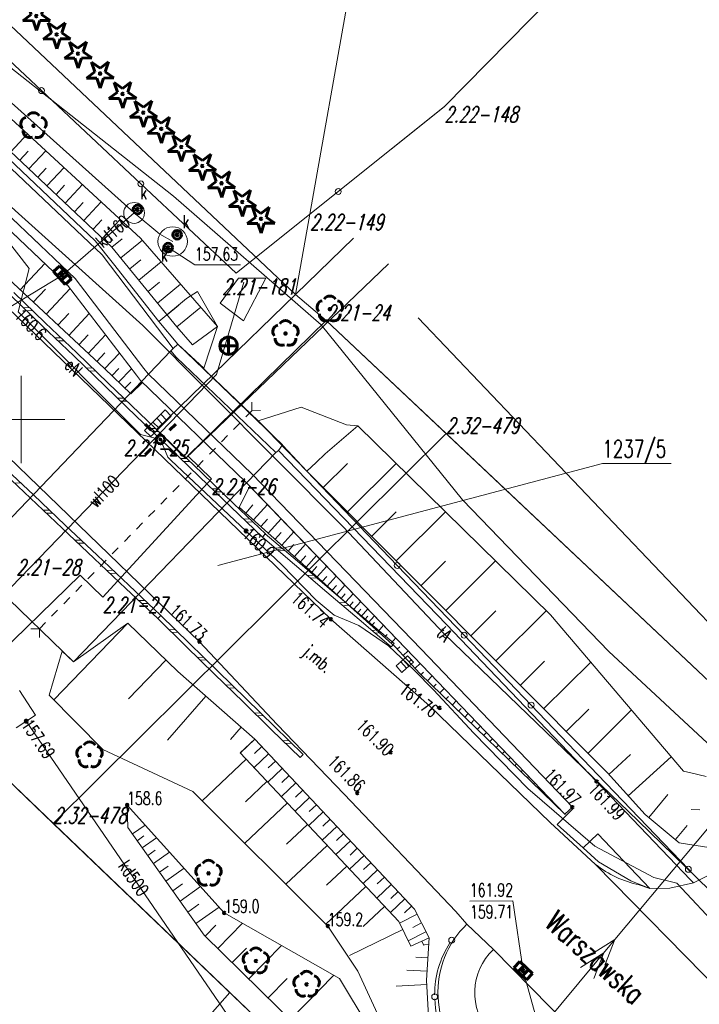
# Model space of a CAD drawing. Header units: metres. Extents: x 7582703 to 7587334, y 6019078 to 6022350.
# Tile 22 of 88: x 7585300 to 7585339, y 6019716 to 6019773. Entities that reach past the tile are written whole.
import ezdxf
from ezdxf.enums import TextEntityAlignment as Align

# ---------------------------------------------------------------- set-up
doc = ezdxf.new("R2010")
doc.units = ezdxf.units.M
doc.header["$MEASUREMENT"] = 0
doc.linetypes.add('EGDE', pattern=[0])
doc.layers.get('0').update_dxf_attribs({"color": 250, "linetype": 'CONTINUOUS', "lineweight": 100})
doc.layers.add('Dzialki', color=7, linetype='EGDE', lineweight=60)
doc.styles.get("Standard").update_dxf_attribs({"font": 'Simplex.SHX', "width": 0.75})

# ---------------------------------------------------------------- blocks, each defined once
blk = doc.blocks.new('1_OTRN')
at = {"linetype": 'Continuous'}
blk.add_circle((0, 0), 0.045, dxfattribs=at)
blk = doc.blocks.new('1_OTRS')
at = {"linetype": 'Continuous'}
blk.add_circle((0, 0), 0.045, dxfattribs=at)
blk = doc.blocks.new('1_OTZG')
at = {"linetype": 'Continuous'}
for p, q in [((-0.3012, 0.09375), (-0.4937, 0.6621)), ((-0.4937, 0.6621), (-0.0039, 0.31545)), ((-0.0039, 0.31545), (0.4771, 0.67415)), ((0.4771, 0.67415), (0.2988, 0.1012)), ((-0.78225, -0.26495), (-0.3012, 0.09375)), ((0.2988, 0.1012), (0.7886, -0.24545)), ((-0.18225, -0.2575), (-0.78225, -0.26495)), ((0.01025, -0.82585), (-0.18225, -0.2575)), ((0.1886, -0.2529), (0.01025, -0.82585)), ((0.7886, -0.24545), (0.1886, -0.2529))]:
    blk.add_line(p, q, dxfattribs=at)
blk.add_circle((0, 0), 0.045, dxfattribs=at)
blk = doc.blocks.new('1_OTZL')
at = {"linetype": 'Continuous'}
blk.add_circle((0, 0), 0.045, dxfattribs=at)
for centre, start, end in [((0, 0.375), 30.1401, 149.8599), ((-0.357, 0.116), 102.1445, 221.86), ((0.357, 0.116), 318.14, 77.8555), ((-0.22, -0.303), 174.1482, 293.8542), ((0.22, -0.303), 246.1458, 5.8518)]:
    blk.add_arc(centre, 0.375, start, end, dxfattribs=at)
blk = doc.blocks.new('4_SUEO_W')
at = {"linetype": 'Continuous'}
for p, q in [((-0.53035, 0.53035), (-0.8839, 0.8839)), ((0.53035, 0.53035), (0.8839, 0.8839)), ((-0.53035, -0.53035), (-0.8839, -0.8839)), ((0.53035, -0.53035), (0.8839, -0.8839))]:
    blk.add_line(p, q, dxfattribs=at)
blk.add_circle((0, 0), 0.025, dxfattribs=at)
blk = doc.blocks.new('4_SUPP')
at = {"linetype": 'Continuous'}
blk.add_circle((0, 0), 0.25, dxfattribs=at)
blk = doc.blocks.new('4_SUPS')
at = {"linetype": 'Continuous'}
blk.add_circle((0, 0), 0.0625, dxfattribs=at)
blk = doc.blocks.new('4_SUKK')
at = {"linetype": 'Continuous'}
for p, q in [((-0.5, -0.25), (-0.5, 0.25)), ((-0.5, 0.25), (0.5, 0.25)), ((-0.175, 0.25), (-0.175, -0.25)), ((0.175, 0.25), (0.175, -0.25)), ((0.5, 0.25), (0.5, -0.25)), ((0.5, -0.25), (-0.5, -0.25))]:
    blk.add_line(p, q, dxfattribs=at)
blk = doc.blocks.new('4_SUKE')
at = {"linetype": 'Continuous'}
for p, q in [((-0.5, 0), (0.5, 0)), ((0, -0.5), (0, 0.5))]:
    blk.add_line(p, q, dxfattribs=at)
blk.add_circle((0, 0), 0.5, dxfattribs=at)
blk = doc.blocks.new('4_SUPW')
at = {"linetype": 'Continuous'}
blk.add_circle((0, 0), 0.25, dxfattribs=at)

msp = doc.modelspace()

# ---------------------------------------------------------------- linework, layer by layer
at = {"layer": 'Dzialki', "lineweight": 9}
for p, q in [((7585235.29, 6019832.99), (7585315.75, 6019757.17)), ((7585316.57, 6019761.77), (7585324.75, 6019808)), ((7585316.57, 6019761.77), (7585324.75, 6019808)), ((7585352.16, 6019796.34), (7585324.29, 6019767.95)), ((7585352.16, 6019796.34), (7585324.29, 6019767.95)), ((7585317.774, 6019738.537), (7585261.749, 6019792.487)), ((7585310.232, 6019737.252), (7585257.42, 6019788.205)), ((7585306.48, 6019761.85), (7585277.2, 6019788.01)), ((7585288.26, 6019783.08), (7585315.75, 6019757.17)), ((7585291.94, 6019774.15), (7585306.84, 6019760.41)), ((7585301.165, 6019768.867), (7585295.462, 6019774.216)), ((7585305.21, 6019759.89), (7585291.39, 6019772.9)), ((7585289.062, 6019771.515), (7585306.973, 6019755.391)), ((7585308.741, 6019762.814), (7585297.117, 6019771.973)), ((7585306.869, 6019763.519), (7585301.165, 6019768.867)), ((7585304.773, 6019752.917), (7585288.113, 6019768.472)), ((7585324.29, 6019767.95), (7585316.57, 6019761.77)), ((7585324.29, 6019767.95), (7585316.57, 6019761.77)), ((7585318.196, 6019763.076), (7585324.282, 6019767.946)), ((7585304.64, 6019759.44), (7585296.52, 6019767.14)), ((7585299.4, 6019765.359), (7585300.364, 6019766.382)), ((7585302.65, 6019757.71), (7585294.69, 6019765.28)), ((7585295.06, 6019765.73), (7585303.1, 6019758.09)), ((7585298.897, 6019765.328), (7585304.24, 6019760.25)), ((7585299.915, 6019764.875), (7585300.399, 6019765.389)), ((7585300.432, 6019764.388), (7585301.405, 6019765.422)), ((7585300.951, 6019763.899), (7585301.44, 6019764.419)), ((7585301.473, 6019763.408), (7585302.457, 6019764.452)), ((7585296.097, 6019763.942), (7585300.29, 6019759.954)), ((7585301.998, 6019762.913), (7585302.492, 6019763.438)), ((7585302.526, 6019762.417), (7585303.519, 6019763.472)), ((7585312.34, 6019758.389), (7585306.869, 6019763.519)), ((7585312.34, 6019758.389), (7585318.196, 6019763.076)), ((7585303.056, 6019761.917), (7585303.556, 6019762.448)), ((7585303.589, 6019761.416), (7585304.593, 6019762.482)), ((7585317.213, 6019755.438), (7585308.741, 6019762.814)), ((7585306.48, 6019761.85), (7585302.37, 6019758.28)), ((7585304.125, 6019760.911), (7585304.63, 6019761.447)), ((7585304.664, 6019760.404), (7585305.678, 6019761.481)), ((7585307.959, 6019760.637), (7585306.48, 6019761.85)), ((7585315.75, 6019757.17), (7585316.57, 6019761.77)), ((7585315.75, 6019757.17), (7585316.57, 6019761.77)), ((7585299.14, 6019760.37), (7585300.45, 6019758.67)), ((7585304.24, 6019760.25), (7585305.29, 6019758.93)), ((7585305.211, 6019759.889), (7585305.794, 6019760.363)), ((7585305.716, 6019759.269), (7585306.955, 6019760.278)), ((7585306.84, 6019760.41), (7585311.26, 6019755.34)), ((7585307.769, 6019749.417), (7585319.075, 6019760.393)), ((7585308.693, 6019760.212), (7585307.959, 6019760.637)), ((7585300.29, 6019759.954), (7585302.65, 6019757.71)), ((7585308.93, 6019755.32), (7585305.21, 6019759.89)), ((7585308.43, 6019759.86), (7585309.973, 6019758.866)), ((7585308.727, 6019754.067), (7585304.64, 6019759.44)), ((7585306.229, 6019758.639), (7585306.859, 6019759.152)), ((7585306.751, 6019757.997), (7585308.033, 6019759.041)), ((7585300.45, 6019758.67), (7585299.83, 6019756.17)), ((7585299.938, 6019757.431), (7585301.352, 6019758.945)), ((7585305.29, 6019758.93), (7585307.9, 6019755.63)), ((7585321.07, 6019758.927), (7585309.432, 6019747.765)), ((7585309.973, 6019758.866), (7585312.579, 6019758.866)), ((7585302.37, 6019758.28), (7585298.879, 6019756.165)), ((7585303.1, 6019758.09), (7585307.04, 6019752.92)), ((7585311.42, 6019756.67), (7585312.48, 6019758.1)), ((7585312.48, 6019758.1), (7585314.04, 6019758.1)), ((7585314.04, 6019758.1), (7585312.75, 6019755.66)), ((7585300.692, 6019756.728), (7585301.395, 6019757.481)), ((7585301.428, 6019756.041), (7585302.802, 6019757.512)), ((7585306.61, 6019752.54), (7585302.65, 6019757.71)), ((7585302.65, 6019757.71), (7585306.61, 6019752.54)), ((7585307.282, 6019757.345), (7585307.934, 6019757.876)), ((7585307.822, 6019756.681), (7585309.149, 6019757.762)), ((7585309.49, 6019756.94), (7585310.11, 6019757.35)), ((7585310.11, 6019757.35), (7585311.26, 6019755.34)), ((7585312.784, 6019757.882), (7585311.202, 6019752.571)), ((7585299.408, 6019757.106), (7585301.212, 6019755.374)), ((7585299.581, 6019757.287), (7585301.385, 6019755.554)), ((7585307.9, 6019755.63), (7585309.49, 6019756.94)), ((7585315.75, 6019757.17), (7585317.5, 6019755.67)), ((7585315.75, 6019757.17), (7585317.5, 6019755.67)), ((7585300.129, 6019756.413), (7585300.483, 6019756.421)), ((7585300.31, 6019756.24), (7585300.663, 6019756.247)), ((7585308.371, 6019756.007), (7585309.046, 6019756.556)), ((7585308.93, 6019755.32), (7585310.303, 6019756.438)), ((7585312.75, 6019755.66), (7585311.42, 6019756.67)), ((7585299.83, 6019756.17), (7585306.84, 6019749.14)), ((7585302.106, 6019755.407), (7585302.74, 6019756.086)), ((7585302.733, 6019754.822), (7585303.903, 6019756.075)), ((7585317.5, 6019755.67), (7585309.56, 6019747.92)), ((7585317.5, 6019755.67), (7585309.56, 6019747.92)), ((7585324.38, 6019749.2), (7585317.5, 6019755.67)), ((7585317.5, 6019755.67), (7585340.3, 6019734.19)), ((7585358.084, 6019718.782), (7585322.783, 6019755.828)), ((7585301.212, 6019755.374), (7585303.016, 6019753.642)), ((7585301.385, 6019755.554), (7585303.189, 6019753.822)), ((7585306.973, 6019755.391), (7585318.484, 6019743.849)), ((7585307.9, 6019755.63), (7585308.99, 6019754.33)), ((7585308.99, 6019754.33), (7585307.9, 6019755.63)), ((7585309.823, 6019754.292), (7585308.93, 6019755.32)), ((7585311.26, 6019755.34), (7585309.823, 6019754.292)), ((7585311.26, 6019755.34), (7585310.48, 6019752.95)), ((7585325.325, 6019745.382), (7585317.213, 6019755.438)), ((7585301.934, 6019754.681), (7585302.287, 6019754.688)), ((7585303.311, 6019754.282), (7585303.85, 6019754.86)), ((7585303.844, 6019753.784), (7585304.84, 6019754.851)), ((7585302.114, 6019754.508), (7585302.468, 6019754.515)), ((7585308.59, 6019753.93), (7585308.727, 6019754.067)), ((7585308.727, 6019754.067), (7585308.99, 6019754.33)), ((7585308.99, 6019754.33), (7585315, 6019748.55)), ((7585308.99, 6019754.33), (7585313.6, 6019749.92)), ((7585310.48, 6019752.95), (7585308.99, 6019754.33)), ((7585297.018, 6019741.847), (7585308.59, 6019753.93)), ((7585303.016, 6019753.642), (7585304.821, 6019751.91)), ((7585303.189, 6019753.822), (7585304.994, 6019752.09)), ((7585304.336, 6019753.325), (7585304.796, 6019753.817)), ((7585304.789, 6019752.902), (7585305.648, 6019753.796)), ((7585308.59, 6019753.93), (7585308.89, 6019753.58)), ((7585308.89, 6019753.58), (7585308.59, 6019753.93)), ((7585308.89, 6019753.58), (7585314.61, 6019748.1)), ((7585314.61, 6019748.1), (7585308.89, 6019753.58)), ((7585303.738, 6019752.949), (7585304.092, 6019752.956)), ((7585306.288, 6019751.463), (7585304.773, 6019752.917)), ((7585305.205, 6019752.503), (7585305.603, 6019752.918)), ((7585305.59, 6019752.132), (7585306.331, 6019752.904)), ((7585307.04, 6019752.92), (7585307.29, 6019752.61)), ((7585311.202, 6019752.571), (7585298.893, 6019739.821)), ((7585300, 6019747.5), (7585300, 6019752.5)), ((7585303.918, 6019752.776), (7585304.272, 6019752.783)), ((7585306.84, 6019752.24), (7585306.61, 6019752.54)), ((7585306.84, 6019752.24), (7585306.61, 6019752.54)), ((7585307.29, 6019752.61), (7585313.26, 6019746.87)), ((7585304.821, 6019751.91), (7585306.625, 6019750.178)), ((7585304.994, 6019752.09), (7585306.798, 6019750.358)), ((7585305.949, 6019751.788), (7585306.293, 6019752.147)), ((7585306.288, 6019751.463), (7585306.939, 6019752.141)), ((7585306.288, 6019751.463), (7585306.954, 6019752.125)), ((7585312.87, 6019746.43), (7585306.84, 6019752.24)), ((7585306.954, 6019752.125), (7585306.84, 6019752.24)), ((7585305.542, 6019751.217), (7585305.896, 6019751.224)), ((7585305.723, 6019751.044), (7585306.076, 6019751.051)), ((7585313.237, 6019750.505), (7585313.231, 6019751)), ((7585316.07, 6019750.71), (7585313.6, 6019749.92)), ((7585318.66, 6019749.69), (7585316.07, 6019750.71)), ((7585297.5, 6019750), (7585302.5, 6019750)), ((7585306.625, 6019750.178), (7585308.429, 6019748.446)), ((7585306.798, 6019750.358), (7585308.602, 6019748.626)), ((7585307.518, 6019749.812), (7585307.781, 6019750.074)), ((7585307.743, 6019750.037), (7585308.006, 6019750.299)), ((7585307.781, 6019750.074), (7585308.134, 6019749.721)), ((7585308.006, 6019750.299), (7585308.253, 6019750.547)), ((7585308.006, 6019750.299), (7585308.359, 6019749.946)), ((7585308.253, 6019750.547), (7585308.607, 6019750.193)), ((7585308.607, 6019750.193), (7585308.359, 6019749.946)), ((7585312.888, 6019750.147), (7585313.237, 6019750.505)), ((7585313.237, 6019750.505), (7585313.732, 6019750.512)), ((7585307.083, 6019749.377), (7585307.331, 6019749.624)), ((7585307.293, 6019749.587), (7585307.556, 6019749.849)), ((7585307.331, 6019749.624), (7585307.684, 6019749.271)), ((7585307.347, 6019749.485), (7585307.7, 6019749.492)), ((7585307.556, 6019749.849), (7585307.909, 6019749.496)), ((7585307.909, 6019749.496), (7585307.647, 6019749.233)), ((7585308.134, 6019749.721), (7585307.872, 6019749.458)), ((7585308.359, 6019749.946), (7585308.097, 6019749.683)), ((7585312.191, 6019749.432), (7585312.54, 6019749.79)), ((7585313.6, 6019749.92), (7585316.39, 6019747.04)), ((7585313.6, 6019749.92), (7585315.02, 6019748.51)), ((7585317.439, 6019748.025), (7585319.31, 6019749.63)), ((7585317.439, 6019748.025), (7585319.31, 6019749.63)), ((7585319.31, 6019749.63), (7585318.66, 6019749.69)), ((7585319.31, 6019749.63), (7585330.37, 6019738.8)), ((7585301.84, 6019726.83), (7585324.38, 6019749.2)), ((7585306.84, 6019749.14), (7585307.99, 6019748.85)), ((7585307.437, 6019749.023), (7585307.083, 6019749.377)), ((7585307.684, 6019749.271), (7585307.437, 6019749.023)), ((7585307.527, 6019749.312), (7585307.881, 6019749.319)), ((7585309.432, 6019747.765), (7585307.769, 6019749.417)), ((7585311.495, 6019748.718), (7585311.843, 6019749.075)), ((7585324.38, 6019749.2), (7585347.75, 6019727.17)), ((7585307.99, 6019748.85), (7585308.42, 6019747.84)), ((7585308.429, 6019748.446), (7585310.234, 6019746.714)), ((7585308.602, 6019748.626), (7585310.407, 6019746.894)), ((7585310.798, 6019748.003), (7585311.147, 6019748.36)), ((7585315, 6019748.55), (7585314.76, 6019748.22)), ((7585315.02, 6019748.51), (7585316.39, 6019747.04)), ((7585314.61, 6019748.1), (7585303, 6019736.1)), ((7585308.42, 6019747.84), (7585308.58, 6019747.67)), ((7585309.151, 6019747.753), (7585309.505, 6019747.76)), ((7585309.56, 6019747.92), (7585310.92, 6019746.6)), ((7585309.56, 6019747.92), (7585310.92, 6019746.6)), ((7585314.76, 6019748.22), (7585314.61, 6019748.1)), ((7585324.41, 6019738.24), (7585314.76, 6019748.22)), ((7585317.439, 6019748.025), (7585316.92, 6019747.53)), ((7585316.92, 6019747.53), (7585317.439, 6019748.025)), ((7585300.53, 6019745.487), (7585298.703, 6019747.215)), ((7585300.701, 6019745.668), (7585298.875, 6019747.396)), ((7585308.58, 6019747.67), (7585312.91, 6019743.6)), ((7585309.331, 6019747.58), (7585309.685, 6019747.587)), ((7585310.102, 6019747.288), (7585310.45, 6019747.645)), ((7585311.281, 6019741.617), (7585333.357, 6019747.477)), ((7585316.39, 6019747.04), (7585316.92, 6019747.53)), ((7585316.39, 6019747.04), (7585316.92, 6019747.53)), ((7585317.333, 6019746.093), (7585318.718, 6019747.473)), ((7585318.722, 6019744.699), (7585321.51, 6019747.476)), ((7585333.357, 6019747.477), (7585337.302, 6019747.477)), ((7585309.405, 6019746.573), (7585309.753, 6019746.931)), ((7585310.234, 6019746.714), (7585312.038, 6019744.981)), ((7585310.407, 6019746.894), (7585312.211, 6019745.162)), ((7585313.26, 6019746.87), (7585322.95, 6019736.82)), ((7585316.39, 6019747.04), (7585321.58, 6019741.626)), ((7585333.64, 6019729.72), (7585316.39, 6019747.04)), ((7585299.971, 6019746.36), (7585299.616, 6019746.351)), ((7585310.92, 6019746.6), (7585304.68, 6019739.81)), ((7585310.92, 6019746.6), (7585304.68, 6019739.81)), ((7585308.709, 6019745.858), (7585309.057, 6019746.216)), ((7585313.112, 6019746.179), (7585312.516, 6019744.965)), ((7585322.53, 6019736.39), (7585312.87, 6019746.43)), ((7585322.53, 6019736.39), (7585313.112, 6019746.179)), ((7585302.356, 6019743.759), (7585300.53, 6019745.487)), ((7585302.528, 6019743.94), (7585300.701, 6019745.668)), ((7585308.012, 6019745.144), (7585308.36, 6019745.501)), ((7585310.955, 6019746.021), (7585311.309, 6019746.028)), ((7585311.136, 6019745.848), (7585311.489, 6019745.855)), ((7585312.038, 6019744.981), (7585313.842, 6019743.249)), ((7585312.211, 6019745.162), (7585314.015, 6019743.43)), ((7585312.516, 6019744.965), (7585321.458, 6019736.961)), ((7585312.888, 6019744.633), (7585313.3, 6019745.094)), ((7585313.332, 6019744.235), (7585314.127, 6019745.123)), ((7585333.72, 6019736.688), (7585325.325, 6019745.382)), ((7585301.615, 6019744.804), (7585301.26, 6019744.796)), ((7585301.797, 6019744.632), (7585301.443, 6019744.623)), ((7585307.315, 6019744.429), (7585307.664, 6019744.786)), ((7585320.119, 6019743.296), (7585321.522, 6019744.693)), ((7585321.525, 6019741.884), (7585324.348, 6019744.696)), ((7585304.355, 6019742.212), (7585302.528, 6019743.94)), ((7585306.619, 6019743.714), (7585306.967, 6019744.072)), ((7585312.76, 6019744.289), (7585313.113, 6019744.296)), ((7585312.94, 6019744.115), (7585313.294, 6019744.123)), ((7585313.76, 6019743.852), (7585314.143, 6019744.28)), ((7585314.173, 6019743.483), (7585314.912, 6019744.308)), ((7585324.274, 6019737.693), (7585318.484, 6019743.849)), ((7585304.183, 6019742.031), (7585302.356, 6019743.759)), ((7585305.922, 6019742.999), (7585306.271, 6019743.357)), ((7585312.91, 6019743.6), (7585314.96, 6019741.66)), ((7585314.015, 6019743.43), (7585313.842, 6019743.249)), ((7585314.01, 6019743.435), (7585313.848, 6019743.244)), ((7585313.848, 6019743.244), (7585315.694, 6019741.673)), ((7585314.01, 6019743.435), (7585315.856, 6019741.863)), ((7585314.571, 6019743.126), (7585314.927, 6019743.524)), ((7585314.954, 6019742.783), (7585315.641, 6019743.55)), ((7585303.441, 6019743.076), (7585303.087, 6019743.068)), ((7585303.624, 6019742.904), (7585303.27, 6019742.895)), ((7585315.324, 6019742.452), (7585315.655, 6019742.822)), ((7585315.68, 6019742.133), (7585316.318, 6019742.846)), ((7585306.181, 6019740.485), (7585304.355, 6019742.212)), ((7585305.226, 6019742.285), (7585305.574, 6019742.642)), ((7585314.586, 6019742.616), (7585314.933, 6019742.649)), ((7585314.771, 6019742.458), (7585315.118, 6019742.492)), ((7585316.024, 6019741.825), (7585316.332, 6019742.169)), ((7585316.355, 6019741.529), (7585316.948, 6019742.191)), ((7585303, 6019736.1), (7585297.018, 6019741.847)), ((7585306.01, 6019740.303), (7585304.183, 6019742.031)), ((7585304.529, 6019741.57), (7585304.877, 6019741.927)), ((7585314.96, 6019741.66), (7585316.93, 6019739.64)), ((7585315.694, 6019741.673), (7585317.541, 6019740.101)), ((7585315.856, 6019741.863), (7585317.703, 6019740.291)), ((7585316.675, 6019741.243), (7585316.96, 6019741.562)), ((7585316.982, 6019740.968), (7585317.533, 6019741.583)), ((7585321.58, 6019741.626), (7585325.42, 6019737.621)), ((7585322.94, 6019740.464), (7585324.36, 6019741.879)), ((7585324.364, 6019739.034), (7585327.223, 6019741.882)), ((7585303.39, 6019741.07), (7585298.8, 6019736.6)), ((7585303.39, 6019741.07), (7585298.8, 6019736.6)), ((7585304.68, 6019739.81), (7585303.39, 6019741.07)), ((7585304.68, 6019739.81), (7585303.39, 6019741.07)), ((7585303.833, 6019740.855), (7585304.181, 6019741.212)), ((7585305.268, 6019741.348), (7585304.914, 6019741.34)), ((7585305.451, 6019741.176), (7585305.096, 6019741.167)), ((7585316.433, 6019741.044), (7585316.78, 6019741.077)), ((7585317.279, 6019740.702), (7585317.545, 6019740.999)), ((7585317.565, 6019740.446), (7585318.077, 6019741.018)), ((7585303.136, 6019740.14), (7585303.484, 6019740.498)), ((7585308.008, 6019738.757), (7585306.181, 6019740.485)), ((7585316.618, 6019740.887), (7585316.964, 6019740.92)), ((7585317.841, 6019740.199), (7585318.088, 6019740.475)), ((7585318.107, 6019739.961), (7585318.583, 6019740.493)), ((7585307.836, 6019738.575), (7585306.01, 6019740.303)), ((7585317.541, 6019740.101), (7585319.387, 6019738.529)), ((7585317.703, 6019740.291), (7585319.549, 6019738.719)), ((7585318.363, 6019739.732), (7585318.592, 6019739.988)), ((7585318.61, 6019739.51), (7585319.052, 6019740.005)), ((7585302.439, 6019739.426), (7585302.788, 6019739.783)), ((7585307.095, 6019739.621), (7585306.74, 6019739.612)), ((7585307.277, 6019739.448), (7585306.923, 6019739.439)), ((7585316.93, 6019739.64), (7585317.97, 6019738.77)), ((7585318.279, 6019739.472), (7585318.626, 6019739.505)), ((7585318.464, 6019739.315), (7585318.811, 6019739.348)), ((7585318.848, 6019739.297), (7585319.061, 6019739.535)), ((7585319.078, 6019739.092), (7585319.489, 6019739.551)), ((7585301.743, 6019738.711), (7585302.091, 6019739.068)), ((7585307.835, 6019738.576), (7585308.009, 6019738.755)), ((7585307.836, 6019738.575), (7585308.008, 6019738.757)), ((7585309.643, 6019737.161), (7585308.009, 6019738.755)), ((7585317.97, 6019738.77), (7585319.38, 6019738.18)), ((7585319.299, 6019738.894), (7585319.497, 6019739.115)), ((7585319.512, 6019738.703), (7585319.894, 6019739.129)), ((7585319.549, 6019738.719), (7585321.396, 6019737.148)), ((7585319.718, 6019738.519), (7585319.902, 6019738.724)), ((7585319.916, 6019738.341), (7585320.271, 6019738.738)), ((7585325.796, 6019737.595), (7585327.235, 6019739.028)), ((7585327.238, 6019736.148), (7585330.134, 6019739.031)), ((7585338.01, 6019729.83), (7585330.37, 6019738.8)), ((7585301.046, 6019737.996), (7585301.395, 6019738.353)), ((7585306.111, 6019738.311), (7585301.88, 6019733.918)), ((7585303, 6019736.1), (7585306.111, 6019738.311)), ((7585308.992, 6019735.536), (7585306.111, 6019738.311)), ((7585309.468, 6019736.982), (7585307.835, 6019738.576)), ((7585317.774, 6019738.537), (7585323.44, 6019733.577)), ((7585319.38, 6019738.18), (7585321.08, 6019737.01)), ((7585319.387, 6019738.529), (7585321.234, 6019736.957)), ((7585320.107, 6019738.17), (7585320.278, 6019738.361)), ((7585320.48, 6019737.837), (7585320.797, 6019738.191)), ((7585333.02, 6019729.23), (7585324.41, 6019738.24)), ((7585300.551, 6019737.99), (7585301.046, 6019737.996)), ((7585301.053, 6019737.501), (7585301.046, 6019737.996)), ((7585308.826, 6019737.958), (7585308.488, 6019737.939)), ((7585308.99, 6019737.799), (7585308.652, 6019737.779)), ((7585320.126, 6019737.9), (7585320.473, 6019737.933)), ((7585320.311, 6019737.743), (7585320.657, 6019737.776)), ((7585320.852, 6019737.503), (7585320.999, 6019737.666)), ((7585335.416, 6019726.977), (7585324.274, 6019737.693)), ((7585325.42, 6019737.621), (7585329.26, 6019733.615)), ((7585311.277, 6019735.567), (7585309.643, 6019737.161)), ((7585314.687, 6019732.504), (7585310.232, 6019737.252)), ((7585321.08, 6019737.01), (7585322.55, 6019735.61)), ((7585321.225, 6019737.17), (7585321.492, 6019737.468)), ((7585321.396, 6019737.148), (7585321.234, 6019736.957)), ((7585301.614, 6019734.19), (7585302.35, 6019736.71)), ((7585302.35, 6019736.71), (7585303, 6019736.1)), ((7585311.102, 6019735.388), (7585309.468, 6019736.982)), ((7585321.458, 6019736.961), (7585322.877, 6019735.433)), ((7585321.585, 6019736.824), (7585321.725, 6019736.953)), ((7585321.912, 6019736.217), (7585322.175, 6019736.448)), ((7585321.926, 6019736.457), (7585322.211, 6019736.722)), ((7585322.175, 6019736.448), (7585322.505, 6019736.072)), ((7585322.95, 6019736.82), (7585331.63, 6019727.76)), ((7585345.218, 6019725.998), (7585333.72, 6019736.688)), ((7585308.308, 6019736.195), (7585306.161, 6019733.967)), ((7585310.46, 6019736.364), (7585310.122, 6019736.344)), ((7585310.623, 6019736.204), (7585310.285, 6019736.185)), ((7585321.515, 6019735.868), (7585321.778, 6019736.099)), ((7585321.756, 6019736.079), (7585321.912, 6019736.217)), ((7585321.778, 6019736.099), (7585322.108, 6019735.723)), ((7585321.912, 6019736.217), (7585322.242, 6019735.841)), ((7585322.505, 6019736.072), (7585322.242, 6019735.841)), ((7585322.266, 6019736.091), (7585322.412, 6019736.226)), ((7585331.2, 6019727.35), (7585322.53, 6019736.39)), ((7585331.2, 6019727.35), (7585322.53, 6019736.39)), ((7585322.606, 6019735.725), (7585322.903, 6019736.001)), ((7585328.636, 6019734.744), (7585330.04, 6019736.142)), ((7585329.982, 6019733.393), (7585332.683, 6019736.084)), ((7585313.413, 6019731.655), (7585308.992, 6019735.536)), ((7585312.736, 6019733.793), (7585311.102, 6019735.388)), ((7585312.91, 6019733.972), (7585311.277, 6019735.567)), ((7585321.845, 6019735.492), (7585321.515, 6019735.868)), ((7585322.108, 6019735.723), (7585321.845, 6019735.492)), ((7585322.242, 6019735.841), (7585322.086, 6019735.704)), ((7585322.55, 6019735.61), (7585323.66, 6019734.49)), ((7585322.877, 6019735.433), (7585331.2, 6019727.35)), ((7585322.95, 6019735.362), (7585323.094, 6019735.51)), ((7585312.093, 6019734.769), (7585311.756, 6019734.75)), ((7585323.309, 6019735.014), (7585323.581, 6019735.294)), ((7585323.668, 6019734.665), (7585323.811, 6019734.813)), ((7585300.812, 6019733.044), (7585299.912, 6019734.448)), ((7585304.68, 6019731.059), (7585301.614, 6019734.19)), ((7585312.257, 6019734.61), (7585311.919, 6019734.59)), ((7585323.66, 6019734.49), (7585325.98, 6019732.01)), ((7585324.026, 6019734.317), (7585324.274, 6019734.572)), ((7585310.603, 6019734.122), (7585308.387, 6019731.597)), ((7585314.369, 6019732.199), (7585312.736, 6019733.793)), ((7585314.544, 6019732.378), (7585312.91, 6019733.972)), ((7585324.385, 6019733.969), (7585324.528, 6019734.116)), ((7585324.744, 6019733.62), (7585324.966, 6019733.85)), ((7585313.727, 6019733.175), (7585313.389, 6019733.156)), ((7585323.44, 6019733.577), (7585330.359, 6019726.887)), ((7585325.102, 6019733.272), (7585325.246, 6019733.42)), ((7585325.461, 6019732.924), (7585325.659, 6019733.127)), ((7585329.26, 6019733.615), (7585333.1, 6019729.61)), ((7585331.276, 6019732.093), (7585332.576, 6019733.388)), ((7585332.523, 6019730.842), (7585335.025, 6019733.334)), ((7585299.707, 6019732.316), (7585300.812, 6019733.044)), ((7585321.257, 6019702.089), (7585300.287, 6019732.698)), ((7585313.89, 6019733.016), (7585313.553, 6019732.996)), ((7585318.526, 6019728.501), (7585314.687, 6019732.504)), ((7585325.82, 6019732.575), (7585325.963, 6019732.723)), ((7585312.631, 6019732.341), (7585312.014, 6019731.639)), ((7585316.003, 6019730.605), (7585314.369, 6019732.199)), ((7585316.178, 6019730.784), (7585314.544, 6019732.378)), ((7585329.08, 6019728.82), (7585325.98, 6019732.01)), ((7585326.178, 6019732.227), (7585326.352, 6019732.405)), ((7585326.537, 6019731.879), (7585326.681, 6019732.026)), ((7585296.55, 6019731.89), (7585301.84, 6019726.83)), ((7585296.55, 6019731.89), (7585311.97, 6019717.13)), ((7585313.413, 6019731.655), (7585312.569, 6019730.879)), ((7585312.569, 6019730.879), (7585313.413, 6019731.655)), ((7585313.413, 6019731.655), (7585312.577, 6019730.87)), ((7585322.574, 6019721.9), (7585313.413, 6019731.655)), ((7585315.361, 6019731.581), (7585315.023, 6019731.561)), ((7585315.524, 6019731.421), (7585315.186, 6019731.402)), ((7585326.896, 6019731.53), (7585327.044, 6019731.683)), ((7585309.854, 6019728.659), (7585304.68, 6019731.059)), ((7585321.669, 6019721.204), (7585312.569, 6019730.879)), ((7585321.669, 6019721.204), (7585312.569, 6019730.879)), ((7585314.198, 6019730.819), (7585313.363, 6019730.034)), ((7585313.806, 6019731.237), (7585313.388, 6019730.844)), ((7585327.254, 6019731.182), (7585327.391, 6019731.322)), ((7585327.613, 6019730.833), (7585327.737, 6019730.961)), ((7585312.918, 6019730.507), (7585310.388, 6019728.127)), ((7585314.59, 6019730.401), (7585314.173, 6019730.009)), ((7585316.003, 6019730.605), (7585316.178, 6019730.784)), ((7585327.972, 6019730.485), (7585328.083, 6019730.6)), ((7585328.331, 6019730.137), (7585328.43, 6019730.239)), ((7585333.717, 6019729.635), (7585334.971, 6019730.78)), ((7585334.843, 6019728.402), (7585337.309, 6019730.654)), ((7585314.983, 6019729.984), (7585314.148, 6019729.2)), ((7585328.689, 6019729.788), (7585328.776, 6019729.878)), ((7585333.64, 6019729.72), (7585335.816, 6019727.336)), ((7585338.429, 6019729.73), (7585338.01, 6019729.83)), ((7585339.306, 6019729.521), (7585338.429, 6019729.73)), ((7585314.108, 6019729.242), (7585312.864, 6019728.071)), ((7585315.766, 6019729.149), (7585314.932, 6019728.366)), ((7585315.375, 6019729.566), (7585314.957, 6019729.175)), ((7585329.048, 6019729.44), (7585329.122, 6019729.517)), ((7585329.407, 6019729.092), (7585329.468, 6019729.155)), ((7585338.42, 6019723.58), (7585333.02, 6019729.23)), ((7585333.1, 6019729.61), (7585338.288, 6019724.194)), ((7585341.771, 6019729.371), (7585334.077, 6019720.162)), ((7585309.854, 6019728.659), (7585317.601, 6019720.934)), ((7585316.158, 6019728.732), (7585315.741, 6019728.341)), ((7585332.93, 6019725.52), (7585329.08, 6019728.82)), ((7585329.765, 6019728.743), (7585329.815, 6019728.794)), ((7585315.279, 6019727.997), (7585312.829, 6019725.692)), ((7585316.549, 6019728.315), (7585315.716, 6019727.533)), ((7585324.946, 6019721.767), (7585318.526, 6019728.501)), ((7585330.124, 6019728.395), (7585330.161, 6019728.433)), ((7585330.483, 6019728.047), (7585330.507, 6019728.072)), ((7585336.014, 6019727.171), (7585337.103, 6019728.479)), ((7585306.08, 6019727.882), (7585311.655, 6019721.691)), ((7585306.129, 6019726.582), (7585306.08, 6019727.882)), ((7585317.332, 6019727.482), (7585316.499, 6019726.7)), ((7585316.941, 6019727.899), (7585316.524, 6019727.507)), ((7585330.76, 6019726.77), (7585331.69, 6019727.7)), ((7585330.841, 6019727.698), (7585330.854, 6019727.711)), ((7585331.63, 6019727.76), (7585331.2, 6019727.35)), ((7585331.63, 6019727.76), (7585331.69, 6019727.7)), ((7585338.45, 6019727.629), (7585338.945, 6019727.609)), ((7585317.723, 6019727.066), (7585317.307, 6019726.675)), ((7585332.967, 6019724.475), (7585330.359, 6019726.887)), ((7585332.967, 6019724.475), (7585330.359, 6019726.887)), ((7585342.937, 6019719.648), (7585335.416, 6019726.977)), ((7585335.816, 6019727.336), (7585337.77, 6019725.71)), ((7585326.23, 6019703.49), (7585301.84, 6019726.83)), ((7585310.494, 6019720.423), (7585306.129, 6019726.582)), ((7585306.386, 6019726.219), (7585307.113, 6019726.734)), ((7585316.432, 6019726.772), (7585315.226, 6019725.638)), ((7585318.114, 6019726.649), (7585317.282, 6019725.868)), ((7585330.76, 6019726.77), (7585332.25, 6019725.43)), ((7585337.548, 6019725.895), (7585338.22, 6019726.702)), ((7585306.66, 6019725.833), (7585307.046, 6019726.107)), ((7585306.95, 6019725.423), (7585307.771, 6019726.004)), ((7585318.895, 6019725.817), (7585318.064, 6019725.037)), ((7585318.505, 6019726.233), (7585318.089, 6019725.843)), ((7585333.1, 6019726.22), (7585332.25, 6019725.43)), ((7585333.1, 6019726.22), (7585336.07, 6019723.1)), ((7585337.77, 6019725.71), (7585339.47, 6019725.44)), ((7585307.259, 6019724.987), (7585307.695, 6019725.296)), ((7585307.587, 6019724.525), (7585308.512, 6019725.181)), ((7585317.566, 6019725.566), (7585315.193, 6019723.335)), ((7585319.286, 6019725.402), (7585318.87, 6019725.011)), ((7585332.25, 6019725.43), (7585333.14, 6019724.63)), ((7585336.31, 6019723.72), (7585332.93, 6019725.52)), ((7585319.676, 6019724.986), (7585318.845, 6019724.206)), ((7585333.14, 6019724.63), (7585334.99, 6019723.53)), ((7585307.935, 6019724.033), (7585308.427, 6019724.382)), ((7585308.305, 6019723.511), (7585309.349, 6019724.251)), ((7585318.681, 6019724.38), (7585317.514, 6019723.282)), ((7585320.456, 6019724.155), (7585319.626, 6019723.376)), ((7585320.066, 6019724.571), (7585319.651, 6019724.181)), ((7585345.027, 6019712.152), (7585332.967, 6019724.475)), ((7585345.027, 6019712.152), (7585332.967, 6019724.475)), ((7585338.288, 6019724.194), (7585338.54, 6019723.93)), ((7585338.59, 6019723.41), (7585340.657, 6019724.451)), ((7585320.846, 6019723.74), (7585320.431, 6019723.351)), ((7585334.99, 6019723.53), (7585336.07, 6019723.1)), ((7585337.63, 6019723.39), (7585336.31, 6019723.72)), ((7585338.59, 6019723.41), (7585338.42, 6019723.58)), ((7585308.698, 6019722.957), (7585309.253, 6019723.35)), ((7585309.116, 6019722.368), (7585310.294, 6019723.202)), ((7585319.779, 6019723.213), (7585317.482, 6019721.053)), ((7585321.236, 6019723.325), (7585320.406, 6019722.546)), ((7585321.625, 6019722.911), (7585321.211, 6019722.521)), ((7585335.46, 6019723.296), (7585336.07, 6019723.1)), ((7585337.22, 6019723.11), (7585336.07, 6019723.1)), ((7585336.07, 6019723.1), (7585337.22, 6019723.11)), ((7585338.59, 6019723.41), (7585337.22, 6019723.11)), ((7585337.22, 6019723.11), (7585338.59, 6019723.41)), ((7585340.46, 6019720.37), (7585337.63, 6019723.39)), ((7585322.015, 6019722.496), (7585321.186, 6019721.718)), ((7585325.753, 6019722.368), (7585328.223, 6019722.386)), ((7585328.81, 6019718.375), (7585328.223, 6019722.386)), ((7585309.559, 6019721.742), (7585310.185, 6019722.185)), ((7585310.03, 6019721.077), (7585311.36, 6019722.019)), ((7585320.859, 6019722.065), (7585319.624, 6019720.903)), ((7585322.404, 6019722.082), (7585321.99, 6019721.693)), ((7585323.406, 6019720.256), (7585322.574, 6019721.9)), ((7585325.581, 6019721.052), (7585324.946, 6019721.767)), ((7585325.581, 6019721.052), (7585324.946, 6019721.767)), ((7585318.273, 6019717.929), (7585311.655, 6019721.691)), ((7585322.36, 6019719.788), (7585321.669, 6019721.204)), ((7585322.36, 6019719.788), (7585321.669, 6019721.204)), ((7585322.719, 6019721.615), (7585321.716, 6019721.108)), ((7585310.555, 6019720.363), (7585311.176, 6019720.997)), ((7585311.278, 6019719.655), (7585312.693, 6019721.101)), ((7585317.601, 6019720.934), (7585319.31, 6019718.346)), ((7585321.894, 6019720.742), (7585318.85, 6019719.257)), ((7585322.972, 6019721.114), (7585322.467, 6019720.858)), ((7585325.581, 6019721.052), (7585327.101, 6019719.583)), ((7585325.581, 6019721.052), (7585327.101, 6019719.583)), ((7585325.581, 6019721.052), (7585327.101, 6019719.583)), ((7585316.195, 6019714.843), (7585310.494, 6019720.423)), ((7585323.228, 6019720.609), (7585322.21, 6019720.094)), ((7585322.36, 6019719.788), (7585323.406, 6019720.256)), ((7585323.406, 6019720.256), (7585322.36, 6019719.788)), ((7585322.991, 6019720.07), (7585323.103, 6019719.818)), ((7585323.264, 6019717.835), (7585323.406, 6019720.256)), ((7585334.077, 6019720.162), (7585326.384, 6019710.953)), ((7585334.077, 6019720.162), (7585332.732, 6019719.332)), ((7585333.499, 6019718.69), (7585334.077, 6019720.162)), ((7585312.111, 6019718.84), (7585312.926, 6019719.673)), ((7585313.07, 6019717.902), (7585314.947, 6019719.82)), ((7585323.383, 6019719.868), (7585323.148, 6019719.882)), ((7585327.101, 6019719.583), (7585338.909, 6019707.627)), ((7585327.101, 6019719.583), (7585338.909, 6019707.627)), ((7585323.339, 6019719.106), (7585322.64, 6019719.147)), ((7585333.436, 6019719.395), (7585332.091, 6019718.564)), ((7585332.858, 6019717.923), (7585333.436, 6019719.395)), ((7585323.294, 6019718.343), (7585322.132, 6019718.412)), ((7585330.279, 6019713.035), (7585328.81, 6019718.375)), ((7585314.174, 6019716.821), (7585315.255, 6019717.925)), ((7585315.446, 6019715.576), (7585317.936, 6019718.12)), ((7585321.32, 6019712.85), (7585318.273, 6019717.929)), ((7585319.31, 6019718.346), (7585321.748, 6019713.093)), ((7585323.401, 6019715.406), (7585323.264, 6019717.835)), ((7585323.278, 6019717.581), (7585321.518, 6019717.482)), ((7585307.56, 6019712.11), (7585311.97, 6019717.13)), ((7585311.97, 6019717.13), (7585326.23, 6019703.49))]:
    msp.add_line(p, q, dxfattribs=at)
for centre, radius in [((7585301.165, 6019768.867), 0.17), ((7585306.869, 6019763.519), 0.17), ((7585318.196, 6019763.076), 0.17), ((7585306.48, 6019761.85), 0.598), ((7585308.693, 6019760.212), 0.848), ((7585321.58, 6019741.626), 0.17), ((7585325.42, 6019737.621), 0.17), ((7585329.26, 6019733.615), 0.17), ((7585338.288, 6019724.194), 0.17), ((7585324.707, 6019720.125), 0.17), ((7585323.728, 6019716.88), 0.17)]:
    msp.add_circle(centre, radius, dxfattribs=at)
for centre, radius, start, end in [((7585336.806, 6019729.366), 6.218, 231.8673, 257.4975), ((7585329.409, 6019717.112), 5.494, 134.1781, 230.9743), ((7585329.22, 6019716.993), 5.494, 147.1085, 179.9621), ((7585329.426, 6019717.103), 3.399, 133.1509, 222.3953), ((7585329.22, 6019716.993), 5.494, 182.3798, 204.8503)]:
    msp.add_arc(centre, radius, start, end, dxfattribs=at)
msp.add_point((7585331.2, 6019727.35), dxfattribs=at)

# ---------------------------------------------------------------- block references
for name, p in [('1_OTZG', (7585300.874, 6019773.142)), ('1_OTZG', (7585302.042, 6019772.088)), ('1_OTZG', (7585303.263, 6019770.986)), ('1_OTZG', (7585304.529, 6019769.843)), ('1_OTZG', (7585305.82, 6019768.677)), ('1_OTZG', (7585307.014, 6019767.6)), ('1_OTZL', (7585300.71, 6019766.85)), ('1_OTZG', (7585308.037, 6019766.676)), ('1_OTZG', (7585309.195, 6019765.63)), ('1_OTZG', (7585310.4, 6019764.543)), ('1_OTZG', (7585311.496, 6019763.554)), ('1_OTZG', (7585312.69, 6019762.476)), ('4_SUPW', (7585306.67, 6019762.05)), ('4_SUPS', (7585306.67, 6019762.05)), ('1_OTZG', (7585313.76, 6019761.51)), ('4_SUPW', (7585308.95, 6019760.6)), ('4_SUPS', (7585308.95, 6019760.6)), ('4_SUPW', (7585308.43, 6019759.86)), ('4_SUPS', (7585308.43, 6019759.86)), ('4_SUPS', (7585302.37, 6019758.28)), ('1_OTZL', (7585317.71, 6019756.33)), ('1_OTZL', (7585315.17, 6019754.93)), ('4_SUKE', (7585311.9, 6019754.23)), ('4_SUEO_W', (7585307.99, 6019748.85)), ('4_SUPP', (7585307.99, 6019748.85)), ('4_SUPP', (7585307.99, 6019748.85)), ('4_SUPS', (7585312.91, 6019743.6)), ('4_SUPS', (7585300.291, 6019732.693)), ('1_OTZL', (7585303.92, 6019730.75)), ('1_OTZL', (7585310.75, 6019723.96)), ('1_OTZL', (7585313.47, 6019718.93)), ('4_SUPS', (7585328.81, 6019718.375)), ('1_OTZL', (7585316.38, 6019717.59))]:
    msp.add_blockref(name, p, dxfattribs=at)
for name, p, rotation in [('4_SUKK', (7585302.37, 6019758.28), 311.701649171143), ('1_OTRS', (7585317.774, 6019738.537), 0.4138721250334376), ('1_OTRS', (7585310.232, 6019737.252), 0.4138721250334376), ('1_OTRS', (7585324.021, 6019733.452), 0.4138721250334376), ('1_OTRS', (7585321.199, 6019730.901), 0.4138721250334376), ('1_OTRS', (7585333.02, 6019729.23), 269.9999974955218), ('1_OTRS', (7585319.296, 6019728.567), 0.4138721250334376), ('1_OTRN', (7585306.08, 6019727.882), 0.4138721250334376), ('1_OTRS', (7585331.63, 6019727.76), 269.9999974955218), ('1_OTRN', (7585311.655, 6019721.691), 0.4138721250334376), ('1_OTRN', (7585317.601, 6019720.934), 0.4138721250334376), ('4_SUKK', (7585328.81, 6019718.375), 315.9570414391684)]:
    msp.add_blockref(name, p, dxfattribs=dict(at, rotation=rotation))

# ---------------------------------------------------------------- texts
at = {"layer": 'Dzialki', "lineweight": 9, "oblique": 15, "width": 0.7}
for s, p in [('2.22-148', (7585324.29, 6019767.95)), ('2.22-149', (7585316.57, 6019761.77)), ('2.21-26', (7585310.92, 6019746.6)), ('2.21-27', (7585304.68, 6019739.81))]:
    msp.add_text(s, height=0.9, dxfattribs=at).set_placement(p, align=Align.TOP_LEFT)
at = {"layer": 'Dzialki', "lineweight": 9, "width": 0.7}
for s, height, p in [('k', 0.75, (7585306.842, 6019762.632)), ('k', 0.75, (7585309.272, 6019760.98)), ('k', 0.75, (7585308.015, 6019759.062)), ('157.63', 0.75, (7585309.973, 6019759.116)), ('1237/5', 1, (7585333.357, 6019747.81))]:
    msp.add_text(s, height=height, dxfattribs=at).set_placement(p)
for s, height, rotation, p in [('kd160', 0.75, 40.98, (7585305.263, 6019760.793)), ('tA', 0.75, 316.1579, (7585324.274, 6019737.693)), ('j.mb.', 0.75, 319.4995, (7585316.967, 6019736.194)), ('Warszawska', 1.25, 317.9474, (7585332.966, 6019719.135))]:
    msp.add_text(s, height=height, rotation=rotation, dxfattribs=at).set_placement(p, align=Align.MIDDLE)
at = {"layer": 'Dzialki', "lineweight": 9, "oblique": 15, "width": 0.7}
for s, p in [('2.21-181', (7585315.75, 6019757.17)), ('2.21-25', (7585309.56, 6019747.92)), ('2.21-28', (7585303.39, 6019741.07))]:
    msp.add_text(s, height=0.9, dxfattribs=at).set_placement(p, align=Align.RIGHT)
at = {"layer": 'Dzialki', "lineweight": 9, "width": 0.7}
for s, rotation, p in [('160.6', 314.9184, (7585299.83, 6019756.17)), ('eN', 314.3, (7585302.685, 6019753.307)), ('wl100', 46.0083, (7585304.047, 6019745.159)), ('160.9', 316.5792, (7585312.91, 6019743.6)), ('157.69', 304.415, (7585300.291, 6019732.693)), ('kd500', 304.415, (7585305.852, 6019724.575))]:
    msp.add_text(s, height=0.75, rotation=rotation, dxfattribs=at).set_placement(p, align=Align.MIDDLE_LEFT)
at = {"layer": 'Dzialki', "lineweight": 9, "oblique": 15, "width": 0.7}
for s, p in [('2.21-24', (7585317.5, 6019755.67)), ('2.32-479', (7585324.38, 6019749.2)), ('2.32-478', (7585301.84, 6019726.83))]:
    msp.add_text(s, height=0.9, dxfattribs=at).set_placement(p)
at = {"layer": 'Dzialki', "lineweight": 9, "width": 0.7}
for s, rotation, p in [('161.74', 317.994, (7585317.774, 6019738.537)), ('161.76', 322.3835, (7585324.021, 6019733.452))]:
    msp.add_text(s, height=0.75, rotation=rotation, dxfattribs=at).set_placement(p, align=Align.TOP_RIGHT)
for s, rotation, p in [('161.73', 316.8667, (7585310.232, 6019737.252)), ('161.86', 315.6743, (7585319.296, 6019728.567)), ('161.97', 313.3616, (7585331.63, 6019727.76))]:
    msp.add_text(s, height=0.75, rotation=rotation, dxfattribs=at).set_placement(p, align=Align.RIGHT)
msp.add_text('161.90', height=0.75, rotation=315.5778, dxfattribs=at).set_placement((7585321.199, 6019730.901), align=Align.MIDDLE_RIGHT)
for s, rotation, p in [('161.99', 313.7039, (7585333.02, 6019729.23)), ('161.92', 0.4139, (7585325.746, 6019723.368)), ('159.71', 0.4139, (7585325.755, 6019722.118))]:
    msp.add_text(s, height=0.75, rotation=rotation, dxfattribs=at).set_placement(p, align=Align.TOP_LEFT)
for s, p in [('158.6', (7585306.08, 6019727.882)), ('159.0', (7585311.655, 6019721.691)), ('159.2', (7585317.601, 6019720.934))]:
    msp.add_text(s, height=0.75, rotation=0.4139, dxfattribs=at).set_placement(p)

doc.saveas('drawing.dxf')
